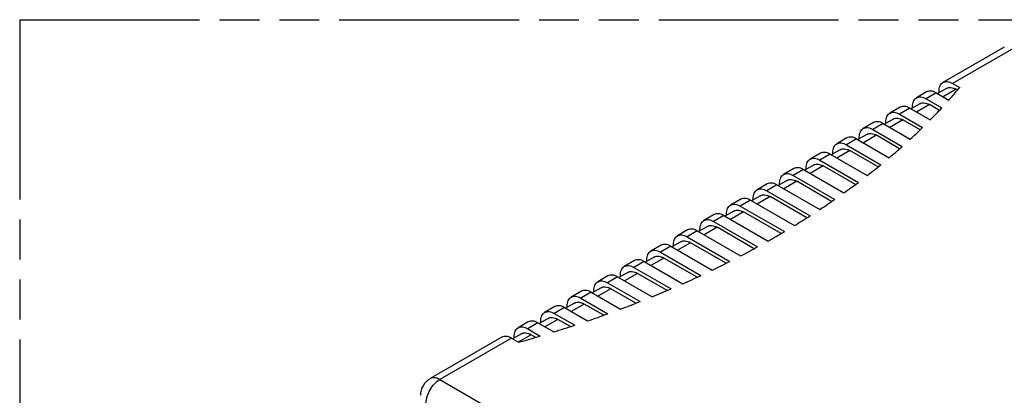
# Model space of a CAD drawing. Header units: millimetres. Extents: x 0 to 210, y 0 to 297.
# Tile 7 of 10: x 50 to 98, y 239 to 258. Entities that reach past the tile are written whole.
import ezdxf

# ---------------------------------------------------------------- set-up
doc = ezdxf.new("R2010")
doc.units = ezdxf.units.MM
doc.header["$LTSCALE"] = 19.36
doc.linetypes.add('PHANTOM', pattern=[0.8, 0.45, -0.05, 0.1, -0.05, 0.1, -0.05])
doc.layers.get('0').update_dxf_attribs({"linetype": 'CONTINUOUS'})
doc.layers.add('DEFAULT_3', color=7, linetype='PHANTOM')
doc.layers.add('Z_AXIS', color=7, linetype='CONTINUOUS')

msp = doc.modelspace()

# ---------------------------------------------------------------- linework, layer by layer
at = {"color": 7, "linetype": 'Continuous'}
for p, q in [((97.843, 256.353), (94.873, 254.638)), ((95.038, 254.352), (94.604, 254.102)), ((95.34, 254.592), (95.686, 254.392)), ((94.081, 254.181), (93.586, 253.895)), ((94.548, 254.135), (95.157, 253.783)), ((94.68, 254.146), (94.68, 254.211)), ((95.577, 254.264), (95.505, 254.306)), ((92.794, 253.438), (92.299, 253.152)), ((93.261, 253.392), (94.25, 252.821)), ((93.751, 253.609), (93.317, 253.359)), ((93.393, 253.403), (93.393, 253.468)), ((94.053, 253.849), (94.815, 253.409)), ((94.699, 253.285), (94.218, 253.563)), ((92.766, 253.106), (93.886, 252.459)), ((91.507, 252.695), (91.012, 252.409)), ((91.974, 252.649), (93.287, 251.891)), ((92.464, 252.866), (92.031, 252.616)), ((92.106, 252.66), (92.106, 252.725)), ((93.763, 252.34), (92.931, 252.82)), ((90.22, 251.952), (89.725, 251.666)), ((91.177, 252.123), (90.744, 251.873)), ((90.819, 251.917), (90.819, 251.982)), ((91.479, 252.363), (92.902, 251.542)), ((92.771, 251.426), (91.644, 252.077)), ((90.192, 251.62), (91.863, 250.655)), ((90.687, 251.906), (92.269, 250.992)), ((88.933, 251.209), (88.438, 250.923)), ((89.4, 251.163), (91.197, 250.125)), ((89.89, 251.38), (89.457, 251.13)), ((89.532, 251.174), (89.532, 251.239)), ((91.726, 250.544), (90.357, 251.334)), ((88.603, 250.637), (88.17, 250.387)), ((88.905, 250.877), (90.771, 249.799)), ((90.628, 249.692), (89.07, 250.591)), ((87.646, 250.466), (87.151, 250.18)), ((87.618, 250.134), (89.628, 248.974)), ((88.113, 250.42), (90.074, 249.288)), ((88.245, 250.431), (88.245, 250.496)), ((86.36, 249.723), (85.865, 249.437)), ((86.826, 249.677), (88.898, 248.48)), ((87.316, 249.894), (86.883, 249.644)), ((86.958, 249.688), (86.958, 249.753)), ((89.477, 248.87), (87.783, 249.848)), ((86.03, 249.151), (85.596, 248.901)), ((86.331, 249.391), (88.433, 248.178)), ((88.276, 248.078), (86.496, 249.105)), ((85.073, 248.98), (84.578, 248.694)), ((85.044, 248.648), (87.187, 247.411)), ((85.539, 248.934), (87.672, 247.702)), ((85.671, 248.945), (85.671, 249.01)), ((83.786, 248.237), (83.291, 247.951)), ((84.252, 248.191), (86.395, 246.954)), ((84.743, 248.408), (84.309, 248.158)), ((84.384, 248.202), (84.384, 248.267)), ((87.023, 247.315), (85.209, 248.362)), ((83.456, 247.665), (83.022, 247.415)), ((83.757, 247.905), (85.89, 246.674)), ((82.499, 247.494), (82.004, 247.208)), ((82.965, 247.448), (85.067, 246.234)), ((83.097, 247.459), (83.097, 247.524)), ((85.72, 246.581), (83.922, 247.619)), ((81.212, 246.751), (80.717, 246.465)), ((81.678, 246.705), (83.688, 245.544)), ((82.169, 246.922), (81.735, 246.672)), ((81.81, 246.716), (81.81, 246.781)), ((82.47, 247.162), (84.543, 245.966)), ((84.366, 245.877), (82.635, 246.876)), ((81.183, 246.419), (83.144, 245.287)), ((79.925, 246.008), (79.43, 245.722)), ((80.392, 245.962), (82.258, 244.884)), ((80.882, 246.179), (80.448, 245.929)), ((80.524, 245.973), (80.524, 246.038)), ((82.961, 245.202), (81.348, 246.133)), ((78.638, 245.265), (78.143, 244.979)), ((79.595, 245.436), (79.161, 245.186)), ((79.237, 245.23), (79.237, 245.295)), ((79.897, 245.676), (81.694, 244.638)), ((81.504, 244.557), (80.062, 245.39)), ((78.61, 244.933), (80.192, 244.02)), ((79.105, 245.219), (80.776, 244.254)), ((77.351, 244.522), (76.856, 244.236)), ((77.818, 244.476), (79.24, 243.654)), ((78.308, 244.693), (77.874, 244.443)), ((77.95, 244.487), (77.95, 244.552)), ((79.995, 243.943), (78.775, 244.647)), ((77.021, 243.95), (76.587, 243.7)), ((77.323, 244.19), (78.636, 243.432)), ((78.432, 243.359), (77.488, 243.904)), ((76.064, 243.779), (75.569, 243.493)), ((76.036, 243.447), (77.025, 242.876)), ((76.531, 243.733), (77.651, 243.086)), ((76.663, 243.744), (76.663, 243.809)), ((74.777, 243.036), (74.282, 242.75)), ((75.244, 242.99), (76.006, 242.55)), ((75.734, 243.207), (75.3, 242.957)), ((75.376, 243.001), (75.376, 243.066)), ((76.814, 242.807), (76.201, 243.161)), ((74.447, 242.464), (74.013, 242.214)), ((74.749, 242.704), (75.358, 242.352)), ((75.14, 242.288), (74.914, 242.418)), ((73.49, 242.293), (70.018, 240.288)), ((73.957, 242.247), (74.303, 242.047)), ((74.089, 242.258), (74.089, 242.323))]:
    msp.add_line(p, q, dxfattribs=at)
at = {"color": 9, "linetype": 'Continuous'}
for p, q in [((98.31, 256.307), (95.34, 254.592)), ((97.843, 256.353), (97.845, 256.354)), ((94.548, 254.135), (94.053, 253.849)), ((95.505, 254.306), (94.878, 253.944)), ((93.261, 253.392), (92.766, 253.106)), ((94.218, 253.563), (93.591, 253.201)), ((91.974, 252.649), (91.479, 252.363)), ((92.931, 252.82), (92.304, 252.458)), ((91.644, 252.077), (91.017, 251.715)), ((90.687, 251.906), (90.192, 251.62)), ((89.4, 251.163), (88.905, 250.877)), ((90.357, 251.334), (89.73, 250.972)), ((89.07, 250.591), (88.443, 250.229)), ((88.113, 250.42), (87.618, 250.134)), ((86.826, 249.677), (86.331, 249.391)), ((87.783, 249.848), (87.156, 249.486)), ((86.496, 249.105), (85.869, 248.743)), ((85.539, 248.934), (85.044, 248.648)), ((84.252, 248.191), (83.757, 247.905)), ((85.209, 248.362), (84.582, 248)), ((82.965, 247.448), (82.47, 247.162)), ((83.922, 247.619), (83.295, 247.257)), ((81.678, 246.705), (81.183, 246.419)), ((82.635, 246.876), (82.008, 246.514)), ((80.392, 245.962), (79.897, 245.676)), ((81.348, 246.133), (80.722, 245.771)), ((80.062, 245.39), (79.435, 245.028)), ((79.105, 245.219), (78.61, 244.933)), ((77.818, 244.476), (77.323, 244.19)), ((78.775, 244.647), (78.148, 244.285)), ((77.488, 243.904), (76.861, 243.542)), ((76.531, 243.733), (76.036, 243.447)), ((75.244, 242.99), (74.749, 242.704)), ((76.201, 243.161), (75.574, 242.799)), ((74.914, 242.418), (74.287, 242.056)), ((73.957, 242.247), (70.485, 240.242)), ((70.485, 240.242), (94.805, 226.201))]:
    msp.add_line(p, q, dxfattribs=at)
at = {"color": 7, "linetype": 'Continuous'}
msp.add_arc((70.485, 239.48), 0.933, 120.2541, 179.8447, dxfattribs=at)
for points, knots in [([(94.68, 254.211), (94.68, 254.258), (94.687, 254.348), (94.723, 254.472), (94.785, 254.572), (94.842, 254.62), (94.873, 254.638)], [0, 0, 0, 0, 0.289772, 0.549064, 0.782223, 1, 1, 1, 1]), ([(94.873, 254.638), (94.904, 254.656), (94.975, 254.682), (95.092, 254.685), (95.217, 254.654), (95.299, 254.616), (95.34, 254.592)], [0, 0, 0, 0, 0.217778, 0.450938, 0.710229, 1, 1, 1, 1]), ([(95.038, 254.352), (95.069, 254.37), (95.14, 254.396), (95.257, 254.399), (95.382, 254.369), (95.464, 254.33), (95.505, 254.306)], [0, 0, 0, 0, 0.217778, 0.450937, 0.710229, 1, 1, 1, 1]), ([(93.393, 253.468), (93.393, 253.515), (93.4, 253.605), (93.436, 253.729), (93.498, 253.829), (93.555, 253.877), (93.586, 253.895)], [0, 0, 0, 0, 0.289772, 0.549064, 0.782223, 1, 1, 1, 1]), ([(93.586, 253.895), (93.617, 253.913), (93.688, 253.939), (93.805, 253.942), (93.93, 253.911), (94.012, 253.873), (94.053, 253.849)], [0, 0, 0, 0, 0.217778, 0.450938, 0.710229, 1, 1, 1, 1]), ([(94.548, 254.135), (94.507, 254.158), (94.425, 254.197), (94.3, 254.227), (94.183, 254.224), (94.112, 254.199), (94.081, 254.181)], [0, 0, 0, 0, 0.289771, 0.549063, 0.782222, 1, 1, 1, 1]), ([(93.261, 253.392), (93.22, 253.415), (93.138, 253.454), (93.013, 253.484), (92.896, 253.481), (92.825, 253.456), (92.794, 253.438)], [0, 0, 0, 0, 0.289771, 0.549063, 0.782222, 1, 1, 1, 1]), ([(93.751, 253.609), (93.782, 253.627), (93.853, 253.653), (93.97, 253.656), (94.095, 253.626), (94.177, 253.587), (94.218, 253.563)], [0, 0, 0, 0, 0.217778, 0.450937, 0.710229, 1, 1, 1, 1]), ([(92.106, 252.725), (92.106, 252.772), (92.113, 252.862), (92.149, 252.986), (92.211, 253.086), (92.268, 253.134), (92.299, 253.152)], [0, 0, 0, 0, 0.289772, 0.549064, 0.782223, 1, 1, 1, 1]), ([(92.299, 253.152), (92.33, 253.17), (92.401, 253.196), (92.518, 253.199), (92.643, 253.168), (92.725, 253.13), (92.766, 253.106)], [0, 0, 0, 0, 0.217778, 0.450938, 0.710229, 1, 1, 1, 1]), ([(92.464, 252.866), (92.495, 252.884), (92.566, 252.91), (92.683, 252.913), (92.808, 252.883), (92.89, 252.844), (92.931, 252.82)], [0, 0, 0, 0, 0.217778, 0.450937, 0.710229, 1, 1, 1, 1]), ([(91.012, 252.409), (91.043, 252.427), (91.114, 252.453), (91.231, 252.456), (91.356, 252.425), (91.438, 252.387), (91.479, 252.363)], [0, 0, 0, 0, 0.217778, 0.450938, 0.710229, 1, 1, 1, 1]), ([(91.974, 252.649), (91.933, 252.672), (91.851, 252.711), (91.726, 252.741), (91.609, 252.738), (91.538, 252.713), (91.507, 252.695)], [0, 0, 0, 0, 0.289771, 0.549063, 0.782222, 1, 1, 1, 1]), ([(90.687, 251.906), (90.646, 251.929), (90.565, 251.968), (90.439, 251.998), (90.322, 251.995), (90.251, 251.97), (90.22, 251.952)], [0, 0, 0, 0, 0.289771, 0.549063, 0.782222, 1, 1, 1, 1]), ([(90.819, 251.982), (90.819, 252.029), (90.826, 252.119), (90.863, 252.243), (90.924, 252.343), (90.981, 252.391), (91.012, 252.409)], [0, 0, 0, 0, 0.289772, 0.549064, 0.782223, 1, 1, 1, 1]), ([(91.177, 252.123), (91.208, 252.141), (91.279, 252.167), (91.396, 252.17), (91.521, 252.14), (91.603, 252.101), (91.644, 252.077)], [0, 0, 0, 0, 0.217778, 0.450937, 0.710229, 1, 1, 1, 1]), ([(89.532, 251.239), (89.532, 251.286), (89.539, 251.376), (89.576, 251.5), (89.637, 251.6), (89.695, 251.648), (89.725, 251.666)], [0, 0, 0, 0, 0.289772, 0.549064, 0.782223, 1, 1, 1, 1]), ([(89.725, 251.666), (89.756, 251.684), (89.827, 251.71), (89.944, 251.713), (90.07, 251.682), (90.151, 251.644), (90.192, 251.62)], [0, 0, 0, 0, 0.217778, 0.450938, 0.710229, 1, 1, 1, 1]), ([(89.4, 251.163), (89.359, 251.186), (89.278, 251.225), (89.152, 251.255), (89.035, 251.252), (88.964, 251.227), (88.933, 251.209)], [0, 0, 0, 0, 0.289771, 0.549063, 0.782222, 1, 1, 1, 1]), ([(89.89, 251.38), (89.921, 251.398), (89.992, 251.424), (90.109, 251.427), (90.235, 251.397), (90.316, 251.358), (90.357, 251.334)], [0, 0, 0, 0, 0.217778, 0.450937, 0.710229, 1, 1, 1, 1]), ([(88.113, 250.42), (88.072, 250.443), (87.991, 250.482), (87.865, 250.512), (87.748, 250.509), (87.677, 250.484), (87.646, 250.466)], [0, 0, 0, 0, 0.289771, 0.549063, 0.782222, 1, 1, 1, 1]), ([(88.245, 250.496), (88.245, 250.543), (88.252, 250.633), (88.289, 250.757), (88.35, 250.857), (88.408, 250.905), (88.438, 250.923)], [0, 0, 0, 0, 0.289772, 0.549064, 0.782223, 1, 1, 1, 1]), ([(88.438, 250.923), (88.469, 250.941), (88.54, 250.967), (88.657, 250.97), (88.783, 250.939), (88.864, 250.901), (88.905, 250.877)], [0, 0, 0, 0, 0.217778, 0.450938, 0.710229, 1, 1, 1, 1]), ([(88.603, 250.637), (88.634, 250.655), (88.705, 250.681), (88.822, 250.684), (88.948, 250.654), (89.029, 250.615), (89.07, 250.591)], [0, 0, 0, 0, 0.217778, 0.450937, 0.710229, 1, 1, 1, 1]), ([(86.958, 249.753), (86.958, 249.8), (86.965, 249.89), (87.002, 250.014), (87.063, 250.114), (87.121, 250.162), (87.151, 250.18)], [0, 0, 0, 0, 0.289772, 0.549064, 0.782223, 1, 1, 1, 1]), ([(87.151, 250.18), (87.182, 250.198), (87.253, 250.224), (87.37, 250.227), (87.496, 250.196), (87.577, 250.158), (87.618, 250.134)], [0, 0, 0, 0, 0.217778, 0.450938, 0.710229, 1, 1, 1, 1]), ([(86.826, 249.677), (86.785, 249.7), (86.704, 249.739), (86.579, 249.769), (86.461, 249.766), (86.39, 249.741), (86.36, 249.723)], [0, 0, 0, 0, 0.289771, 0.549063, 0.782222, 1, 1, 1, 1]), ([(87.316, 249.894), (87.347, 249.912), (87.418, 249.938), (87.535, 249.941), (87.661, 249.911), (87.742, 249.872), (87.783, 249.848)], [0, 0, 0, 0, 0.217778, 0.450937, 0.710229, 1, 1, 1, 1]), ([(85.671, 249.01), (85.671, 249.057), (85.678, 249.147), (85.715, 249.271), (85.776, 249.371), (85.834, 249.419), (85.865, 249.437)], [0, 0, 0, 0, 0.289772, 0.549064, 0.782223, 1, 1, 1, 1]), ([(85.865, 249.437), (85.895, 249.455), (85.966, 249.481), (86.084, 249.484), (86.209, 249.453), (86.29, 249.415), (86.331, 249.391)], [0, 0, 0, 0, 0.217778, 0.450938, 0.710229, 1, 1, 1, 1]), ([(86.03, 249.151), (86.06, 249.169), (86.131, 249.195), (86.249, 249.198), (86.374, 249.168), (86.455, 249.129), (86.496, 249.105)], [0, 0, 0, 0, 0.217778, 0.450937, 0.710229, 1, 1, 1, 1]), ([(84.384, 248.267), (84.384, 248.314), (84.391, 248.404), (84.428, 248.528), (84.489, 248.628), (84.547, 248.676), (84.578, 248.694)], [0, 0, 0, 0, 0.289772, 0.549064, 0.782223, 1, 1, 1, 1]), ([(84.578, 248.694), (84.608, 248.712), (84.679, 248.738), (84.797, 248.741), (84.922, 248.71), (85.003, 248.672), (85.044, 248.648)], [0, 0, 0, 0, 0.217778, 0.450938, 0.710229, 1, 1, 1, 1]), ([(85.539, 248.934), (85.498, 248.957), (85.417, 248.996), (85.292, 249.026), (85.174, 249.023), (85.103, 248.998), (85.073, 248.98)], [0, 0, 0, 0, 0.289771, 0.549063, 0.782222, 1, 1, 1, 1]), ([(84.252, 248.191), (84.211, 248.214), (84.13, 248.253), (84.005, 248.283), (83.887, 248.28), (83.816, 248.255), (83.786, 248.237)], [0, 0, 0, 0, 0.289771, 0.549063, 0.782222, 1, 1, 1, 1]), ([(84.743, 248.408), (84.773, 248.426), (84.844, 248.452), (84.962, 248.455), (85.087, 248.425), (85.168, 248.386), (85.209, 248.362)], [0, 0, 0, 0, 0.217778, 0.450937, 0.710229, 1, 1, 1, 1]), ([(83.097, 247.524), (83.097, 247.571), (83.105, 247.661), (83.141, 247.785), (83.202, 247.885), (83.26, 247.933), (83.291, 247.951)], [0, 0, 0, 0, 0.289772, 0.549064, 0.782223, 1, 1, 1, 1]), ([(83.291, 247.951), (83.321, 247.969), (83.392, 247.995), (83.51, 247.998), (83.635, 247.967), (83.716, 247.929), (83.757, 247.905)], [0, 0, 0, 0, 0.217778, 0.450938, 0.710229, 1, 1, 1, 1]), ([(83.456, 247.665), (83.486, 247.683), (83.557, 247.709), (83.675, 247.712), (83.8, 247.682), (83.881, 247.643), (83.922, 247.619)], [0, 0, 0, 0, 0.217778, 0.450937, 0.710229, 1, 1, 1, 1]), ([(81.81, 246.781), (81.81, 246.828), (81.818, 246.918), (81.854, 247.042), (81.915, 247.142), (81.973, 247.19), (82.004, 247.208)], [0, 0, 0, 0, 0.289772, 0.549064, 0.782223, 1, 1, 1, 1]), ([(82.004, 247.208), (82.035, 247.226), (82.105, 247.252), (82.223, 247.255), (82.348, 247.224), (82.429, 247.186), (82.47, 247.162)], [0, 0, 0, 0, 0.217778, 0.450938, 0.710229, 1, 1, 1, 1]), ([(82.965, 247.448), (82.924, 247.471), (82.843, 247.51), (82.718, 247.54), (82.6, 247.537), (82.53, 247.512), (82.499, 247.494)], [0, 0, 0, 0, 0.289771, 0.549063, 0.782222, 1, 1, 1, 1]), ([(81.678, 246.705), (81.637, 246.728), (81.556, 246.767), (81.431, 246.797), (81.313, 246.794), (81.243, 246.769), (81.212, 246.751)], [0, 0, 0, 0, 0.289771, 0.549063, 0.782222, 1, 1, 1, 1]), ([(82.169, 246.922), (82.2, 246.94), (82.27, 246.966), (82.388, 246.969), (82.513, 246.939), (82.594, 246.9), (82.635, 246.876)], [0, 0, 0, 0, 0.217778, 0.450937, 0.710229, 1, 1, 1, 1]), ([(80.524, 246.038), (80.524, 246.085), (80.531, 246.175), (80.567, 246.299), (80.628, 246.399), (80.686, 246.447), (80.717, 246.465)], [0, 0, 0, 0, 0.289772, 0.549064, 0.782223, 1, 1, 1, 1]), ([(80.717, 246.465), (80.748, 246.483), (80.818, 246.509), (80.936, 246.512), (81.061, 246.481), (81.143, 246.443), (81.183, 246.419)], [0, 0, 0, 0, 0.217778, 0.450938, 0.710229, 1, 1, 1, 1]), ([(80.882, 246.179), (80.913, 246.197), (80.983, 246.223), (81.101, 246.226), (81.226, 246.196), (81.308, 246.157), (81.348, 246.133)], [0, 0, 0, 0, 0.217778, 0.450937, 0.710229, 1, 1, 1, 1]), ([(79.43, 245.722), (79.461, 245.74), (79.531, 245.766), (79.649, 245.769), (79.774, 245.738), (79.856, 245.7), (79.897, 245.676)], [0, 0, 0, 0, 0.217778, 0.450938, 0.710229, 1, 1, 1, 1]), ([(80.392, 245.962), (80.351, 245.985), (80.269, 246.024), (80.144, 246.054), (80.026, 246.051), (79.956, 246.026), (79.925, 246.008)], [0, 0, 0, 0, 0.289771, 0.549063, 0.782222, 1, 1, 1, 1]), ([(79.105, 245.219), (79.064, 245.242), (78.982, 245.281), (78.857, 245.311), (78.739, 245.308), (78.669, 245.283), (78.638, 245.265)], [0, 0, 0, 0, 0.289771, 0.549063, 0.782222, 1, 1, 1, 1]), ([(79.237, 245.295), (79.237, 245.342), (79.244, 245.432), (79.28, 245.556), (79.341, 245.656), (79.399, 245.704), (79.43, 245.722)], [0, 0, 0, 0, 0.289772, 0.549064, 0.782223, 1, 1, 1, 1]), ([(79.595, 245.436), (79.626, 245.454), (79.696, 245.48), (79.814, 245.483), (79.939, 245.453), (80.021, 245.414), (80.062, 245.39)], [0, 0, 0, 0, 0.217778, 0.450937, 0.710229, 1, 1, 1, 1]), ([(77.95, 244.552), (77.95, 244.599), (77.957, 244.689), (77.993, 244.813), (78.055, 244.913), (78.112, 244.961), (78.143, 244.979)], [0, 0, 0, 0, 0.289772, 0.549064, 0.782223, 1, 1, 1, 1]), ([(78.143, 244.979), (78.174, 244.997), (78.244, 245.023), (78.362, 245.026), (78.487, 244.995), (78.569, 244.957), (78.61, 244.933)], [0, 0, 0, 0, 0.217778, 0.450938, 0.710229, 1, 1, 1, 1]), ([(77.818, 244.476), (77.777, 244.499), (77.695, 244.538), (77.57, 244.568), (77.453, 244.565), (77.382, 244.54), (77.351, 244.522)], [0, 0, 0, 0, 0.289771, 0.549063, 0.782222, 1, 1, 1, 1]), ([(78.308, 244.693), (78.339, 244.711), (78.409, 244.737), (78.527, 244.74), (78.652, 244.71), (78.734, 244.671), (78.775, 244.647)], [0, 0, 0, 0, 0.217778, 0.450937, 0.710229, 1, 1, 1, 1]), ([(76.663, 243.809), (76.663, 243.856), (76.67, 243.946), (76.706, 244.07), (76.768, 244.17), (76.825, 244.218), (76.856, 244.236)], [0, 0, 0, 0, 0.289772, 0.549064, 0.782223, 1, 1, 1, 1]), ([(76.856, 244.236), (76.887, 244.254), (76.958, 244.28), (77.075, 244.283), (77.2, 244.252), (77.282, 244.214), (77.323, 244.19)], [0, 0, 0, 0, 0.217778, 0.450938, 0.710229, 1, 1, 1, 1]), ([(77.021, 243.95), (77.052, 243.968), (77.123, 243.994), (77.24, 243.997), (77.365, 243.967), (77.447, 243.928), (77.488, 243.904)], [0, 0, 0, 0, 0.217778, 0.450937, 0.710229, 1, 1, 1, 1]), ([(75.376, 243.066), (75.376, 243.113), (75.383, 243.203), (75.419, 243.327), (75.481, 243.427), (75.538, 243.475), (75.569, 243.493)], [0, 0, 0, 0, 0.289772, 0.549064, 0.782223, 1, 1, 1, 1]), ([(75.569, 243.493), (75.6, 243.511), (75.671, 243.537), (75.788, 243.54), (75.913, 243.509), (75.995, 243.471), (76.036, 243.447)], [0, 0, 0, 0, 0.217778, 0.450938, 0.710229, 1, 1, 1, 1]), ([(76.531, 243.733), (76.49, 243.756), (76.408, 243.795), (76.283, 243.825), (76.166, 243.822), (76.095, 243.797), (76.064, 243.779)], [0, 0, 0, 0, 0.289771, 0.549063, 0.782222, 1, 1, 1, 1]), ([(75.244, 242.99), (75.203, 243.013), (75.121, 243.052), (74.996, 243.082), (74.879, 243.079), (74.808, 243.054), (74.777, 243.036)], [0, 0, 0, 0, 0.289771, 0.549063, 0.782222, 1, 1, 1, 1]), ([(75.734, 243.207), (75.765, 243.225), (75.836, 243.251), (75.953, 243.254), (76.078, 243.224), (76.16, 243.185), (76.201, 243.161)], [0, 0, 0, 0, 0.217778, 0.450937, 0.710229, 1, 1, 1, 1]), ([(74.089, 242.323), (74.089, 242.37), (74.096, 242.46), (74.132, 242.584), (74.194, 242.684), (74.251, 242.732), (74.282, 242.75)], [0, 0, 0, 0, 0.289772, 0.549064, 0.782223, 1, 1, 1, 1]), ([(74.282, 242.75), (74.313, 242.768), (74.384, 242.794), (74.501, 242.797), (74.626, 242.766), (74.708, 242.728), (74.749, 242.704)], [0, 0, 0, 0, 0.217778, 0.450938, 0.710229, 1, 1, 1, 1]), ([(74.447, 242.464), (74.478, 242.482), (74.549, 242.508), (74.666, 242.511), (74.791, 242.481), (74.873, 242.442), (74.914, 242.418)], [0, 0, 0, 0, 0.217778, 0.450937, 0.710229, 1, 1, 1, 1]), ([(73.957, 242.247), (73.916, 242.27), (73.834, 242.309), (73.709, 242.339), (73.592, 242.336), (73.521, 242.311), (73.49, 242.293)], [0, 0, 0, 0, 0.289771, 0.549063, 0.782222, 1, 1, 1, 1])]:
    msp.add_open_spline(points, degree=3, knots=knots, dxfattribs=at)
at = {"color": 9, "linetype": 'Continuous'}
for points, knots in [([(69.825, 239.097), (69.824, 239.205), (69.865, 239.433), (70.006, 239.755), (70.213, 240.038), (70.391, 240.188), (70.485, 240.242)], [0, 0, 0, 0, 0.237041, 0.499813, 0.762687, 1, 1, 1, 1]), ([(70.485, 240.242), (70.444, 240.266), (70.362, 240.304), (70.237, 240.335), (70.12, 240.332), (70.049, 240.306), (70.018, 240.288)], [0, 0, 0, 0, 0.289767, 0.549058, 0.782221, 1, 1, 1, 1])]:
    msp.add_open_spline(points, degree=3, knots=knots, dxfattribs=at)
at = {"layer": 'DEFAULT_3', "color": 91, "linetype": 'PHANTOM', "true_color": 0x80ff80}
for q in [(50.129, 207.68), (150.129, 257.68)]:
    msp.add_line((50.129, 257.68), q, dxfattribs=at)
at = {"layer": 'Z_AXIS', "color": 7, "linetype": 'Continuous'}
for centre, radius, start, end in [((76.452, 270.567), 25.13, 319.5215, 319.9386), ((75.975, 270.976), 25.759, 318.1284, 319.516), ((74.664, 272.184), 27.542, 315.3279, 317.0246), ((73.249, 273.615), 29.555, 312.6873, 314.2887), ((71.824, 275.194), 31.681, 310.19, 311.7053), ((70.402, 276.913), 33.913, 307.8221, 309.2598), ((68.993, 278.765), 36.24, 305.5706, 306.9385), ((67.608, 280.741), 38.653, 303.4236, 304.7289), ((66.256, 282.828), 41.139, 301.3701, 302.6194), ((64.948, 285.016), 43.689, 299.4002, 300.5995), ((63.69, 287.291), 46.288, 297.5046, 298.6595), ((62.491, 289.638), 48.924, 295.6746, 296.7904), ((61.358, 292.042), 51.582, 293.9025, 294.9838), ((60.296, 294.486), 54.247, 292.1806, 293.232), ((59.312, 296.951), 56.901, 290.5018, 291.5277), ((58.409, 299.418), 59.528, 288.85942, 289.86394), ((57.591, 301.866), 62.109, 287.2468, 288.23396), ((56.862, 304.271), 64.622, 285.65744, 286.63122)]:
    msp.add_arc(centre, radius, start, end, dxfattribs=at)

doc.saveas('drawing.dxf')
